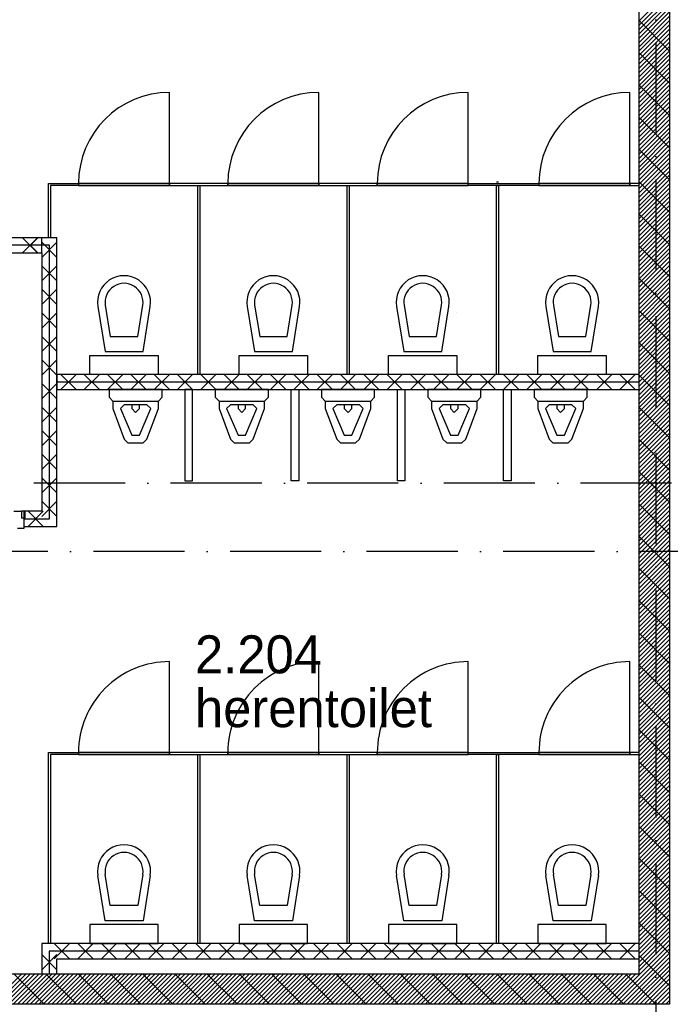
# Model space of a CAD drawing. Header units: millimetres. Extents: x 89505 to 241280, y 191 to 84291.
# Tile 32 of 45: x 186114 to 190400, y 38683 to 45164. Entities that reach past the tile are written whole.
import ezdxf

# ---------------------------------------------------------------- set-up
doc = ezdxf.new("R2010")
doc.units = ezdxf.units.MM
doc.header["$LTSCALE"] = 100
doc.linetypes.add('DASHDOT', pattern=[9, 6, -1.5, 0, -1.5])
for name, color, linetype in [('AL$7----_STRAMIEN', 1, 'DASHDOT'), ('AL22----_BINNENWAND', 7, 'CONTINUOUS'), ('AL22----_CAMPINGWANDJE', 1, 'CONTINUOUS'), ('AL28----_KONSTRUKTIE', 3, 'CONTINUOUS'), ('AL32----_BINNENKOZ', 7, 'CONTINUOUS'), ('AL32----_DRAAIRICHTING', 1, 'CONTINUOUS'), ('AL74----_INRSANITAIR', 7, 'CONTINUOUS'), ('ALL-----_REFLIJNEN', 8, 'CONTINUOUS'), ('ALXA7---_KALKZVUIL', 1, 'CONTINUOUS'), ('ALXAA---_GEWBETON', 12, 'CONTINUOUS'), ('ALXAB---_PREFABBETON', 1, 'CONTINUOUS'), ('BOUW', 8, 'CONTINUOUS')]:
    doc.layers.add(name, color=color, linetype=linetype)
doc.styles.add('BURO-025', font='BUROFONT.shx', dxfattribs={"height": 250})

msp = doc.modelspace()

# ---------------------------------------------------------------- linework, layer by layer
at = {"layer": 'AL$7----_STRAMIEN', "color": 1}
msp.add_line((190305.1, 76515.8), (190305.1, 7174.9), dxfattribs=at)
for points in [[(239013.6, 42113.4), (89505, 42113.4)], [(239405.1, 41663.4), (89505, 41663.4)]]:
    msp.add_lwpolyline(points, dxfattribs=at)
at = {"layer": 'AL22----_BINNENWAND', "color": 8}
for p, q in [((186259.1, 43728.9), (184245.1, 43728.9)), ((186359.1, 43728.9), (184245.1, 43728.9)), ((186259.1, 43628.9), (186259.1, 43728.9)), ((186359.1, 41828.9), (186359.1, 43728.9)), ((184245.1, 43628.9), (186259.1, 43628.9)), ((184245.1, 43628.9), (186259.1, 43628.9)), ((186259.1, 43628.9), (186259.1, 41928.9)), ((186359.1, 42828.9), (186359.1, 42728.9)), ((190195.1, 42828.9), (186359.1, 42828.9)), ((190195.1, 42728.9), (190195.1, 42828.9)), ((186359.1, 42728.9), (190195.1, 42728.9)), ((186141.6, 41928.9), (186141.6, 41828.9)), ((186259.1, 41928.9), (186141.6, 41928.9)), ((186141.6, 41828.9), (186359.1, 41828.9)), ((190195.1, 39083.4), (186258.9, 39083.4)), ((186258.9, 39083.4), (186258.9, 38883.4)), ((190195.1, 38983.4), (190195.1, 39083.4)), ((186358.9, 38983.4), (190195.1, 38983.4)), ((186358.9, 38883.4), (186358.9, 38983.4)), ((186258.9, 38883.4), (186358.9, 38883.4))]:
    msp.add_line(p, q, dxfattribs=at)
at = {"layer": 'AL22----_CAMPINGWANDJE', "color": 8}
for p, q in [((186302.6, 44085.4), (186501.1, 44085.4)), ((186302.6, 43728.9), (186302.6, 44085.4)), ((186315.6, 44072.4), (186315.6, 43728.9)), ((186501.1, 44072.4), (186315.6, 44072.4)), ((186501.1, 44085.4), (186501.1, 44072.4)), ((187286.6, 44072.4), (187299.6, 44072.4)), ((187286.6, 42828.9), (187286.6, 44072.4)), ((187299.6, 44072.4), (187299.6, 42828.9)), ((188270.6, 44072.4), (188283.6, 44072.4)), ((188270.6, 42828.9), (188270.6, 44072.4)), ((188283.6, 44072.4), (188283.6, 42828.9)), ((189069.1, 44085.4), (189534.1, 44085.4)), ((189069.1, 44072.4), (189069.1, 44085.4)), ((189534.1, 44072.4), (189069.1, 44072.4)), ((189254.6, 44096.9), (189267.6, 44096.9)), ((189254.6, 44072.4), (189267.6, 44072.4)), ((189254.6, 42828.9), (189254.6, 44072.4)), ((189267.6, 44072.4), (189267.6, 42828.9)), ((189534.1, 44085.4), (189534.1, 44072.4)), ((190134.1, 44085.4), (190134.1, 44072.4)), ((190194.1, 44085.4), (190134.1, 44085.4)), ((190134.1, 44072.4), (190194.1, 44072.4)), ((190194.1, 44072.4), (190194.1, 44085.4)), ((186315.6, 43728.9), (186302.6, 43728.9)), ((187299.6, 42828.9), (187286.6, 42828.9)), ((188283.6, 42828.9), (188270.6, 42828.9)), ((189267.6, 42828.9), (189254.6, 42828.9)), ((186302.6, 40339.9), (186501.1, 40339.9)), ((186302.6, 39083.4), (186302.6, 40339.9)), ((186315.6, 40326.9), (186315.6, 39083.4)), ((186501.1, 40326.9), (186315.6, 40326.9)), ((186501.1, 40339.9), (186501.1, 40326.9)), ((187286.6, 40326.9), (187299.6, 40326.9)), ((187286.6, 39083.4), (187286.6, 40326.9)), ((187299.6, 40326.9), (187299.6, 39083.4)), ((188270.6, 40326.9), (188283.6, 40326.9)), ((188270.6, 39083.4), (188270.6, 40326.9)), ((188283.6, 40326.9), (188283.6, 39083.4)), ((189069.1, 40339.9), (189534.1, 40339.9)), ((189069.1, 40326.9), (189069.1, 40339.9)), ((189534.1, 40326.9), (189069.1, 40326.9)), ((189254.6, 40326.9), (189267.6, 40326.9)), ((189254.6, 39083.4), (189254.6, 40326.9)), ((189267.6, 40326.9), (189267.6, 39083.4)), ((189534.1, 40339.9), (189534.1, 40326.9)), ((190134.1, 40339.9), (190134.1, 40326.9)), ((190194.1, 40339.9), (190134.1, 40339.9)), ((190134.1, 40326.9), (190194.1, 40326.9)), ((190194.1, 40326.9), (190194.1, 40339.9)), ((186315.6, 39083.4), (186302.6, 39083.4)), ((187299.6, 39083.4), (187286.6, 39083.4)), ((188283.6, 39083.4), (188270.6, 39083.4)), ((189267.6, 39083.4), (189254.6, 39083.4))]:
    msp.add_line(p, q, dxfattribs=at)
at = {"layer": 'AL28----_KONSTRUKTIE', "color": 8}
for p, q in [((190395.1, 48283.4), (190395.1, 38683.4)), ((190195.1, 38883.4), (190195.1, 48083.4)), ((184245.1, 38883.4), (190195.1, 38883.4)), ((190395.1, 38683.4), (184045.1, 38683.4))]:
    msp.add_line(p, q, dxfattribs=at)
at = {"layer": 'AL32----_BINNENKOZ', "color": 8}
for p, q in [((186501.1, 44085.4), (186501.1, 44072.4)), ((187101.1, 44085.4), (186501.1, 44085.4)), ((186501.1, 44072.4), (187101.1, 44072.4)), ((187101.1, 44072.4), (187101.1, 44085.4)), ((187485.1, 44085.4), (187485.1, 44072.4)), ((188085.1, 44085.4), (187485.1, 44085.4)), ((187485.1, 44072.4), (188085.1, 44072.4)), ((188085.1, 44072.4), (188085.1, 44085.4)), ((188469.1, 44085.4), (188469.1, 44072.4)), ((189069.1, 44085.4), (188469.1, 44085.4)), ((188469.1, 44072.4), (189069.1, 44072.4)), ((189069.1, 44072.4), (189069.1, 44085.4)), ((189534.1, 44085.4), (189534.1, 44072.4)), ((190134.1, 44085.4), (189534.1, 44085.4)), ((189534.1, 44072.4), (190134.1, 44072.4)), ((190134.1, 44072.4), (190134.1, 44085.4)), ((186074.6, 41928.9), (186126.6, 41928.9)), ((186126.6, 41928.9), (186126.6, 41884.9)), ((186149.6, 41928.9), (186126.6, 41928.9)), ((186149.6, 41884.9), (186149.6, 41928.9)), ((186126.6, 41884.9), (186141.6, 41884.9)), ((186126.6, 41884.9), (186149.6, 41884.9)), ((186141.6, 41884.9), (186141.6, 41814.9)), ((186141.6, 41814.9), (186099.6, 41814.9)), ((186501.1, 40339.9), (186501.1, 40326.9)), ((187101.1, 40339.9), (186501.1, 40339.9)), ((186501.1, 40326.9), (187101.1, 40326.9)), ((187101.1, 40326.9), (187101.1, 40339.9)), ((187485.1, 40339.9), (187485.1, 40326.9)), ((188085.1, 40339.9), (187485.1, 40339.9)), ((187485.1, 40326.9), (188085.1, 40326.9)), ((188085.1, 40326.9), (188085.1, 40339.9)), ((188469.1, 40339.9), (188469.1, 40326.9)), ((189069.1, 40339.9), (188469.1, 40339.9)), ((188469.1, 40326.9), (189069.1, 40326.9)), ((189069.1, 40326.9), (189069.1, 40339.9)), ((189534.1, 40339.9), (189534.1, 40326.9)), ((190134.1, 40339.9), (189534.1, 40339.9)), ((189534.1, 40326.9), (190134.1, 40326.9)), ((190134.1, 40326.9), (190134.1, 40339.9))]:
    msp.add_line(p, q, dxfattribs=at)
at = {"layer": 'AL32----_DRAAIRICHTING', "color": 8}
for p, q in [((187101.1, 44085.4), (187101.1, 44685.4)), ((188085.1, 44085.4), (188085.1, 44685.4)), ((189069.1, 44085.4), (189069.1, 44685.4)), ((190134.1, 44085.4), (190134.1, 44685.4)), ((186501.1, 44085.4), (187101.1, 44085.4)), ((187485.1, 44085.4), (187101.1, 44085.4)), ((187101.1, 44085.4), (187101.1, 44072.4)), ((187101.1, 44072.4), (187485.1, 44072.4)), ((187485.1, 44085.4), (188085.1, 44085.4)), ((187485.1, 44072.4), (187485.1, 44085.4)), ((188469.1, 44085.4), (188085.1, 44085.4)), ((188085.1, 44085.4), (188085.1, 44072.4)), ((188085.1, 44072.4), (188469.1, 44072.4)), ((188469.1, 44072.4), (188469.1, 44085.4)), ((188469.1, 44085.4), (189069.1, 44085.4)), ((189534.1, 44085.4), (190134.1, 44085.4)), ((187101.1, 40339.9), (187101.1, 40938.9)), ((188085.1, 40339.9), (188085.1, 40938.9)), ((189069.1, 40339.9), (189069.1, 40938.9)), ((190134.1, 40339.9), (190134.1, 40938.9)), ((186501.1, 40339.9), (187101.1, 40339.9)), ((187485.1, 40339.9), (187101.1, 40339.9)), ((187101.1, 40339.9), (187101.1, 40326.9)), ((187101.1, 40326.9), (187485.1, 40326.9)), ((187485.1, 40339.9), (188085.1, 40339.9)), ((187485.1, 40326.9), (187485.1, 40339.9)), ((188469.1, 40339.9), (188085.1, 40339.9)), ((188085.1, 40339.9), (188085.1, 40326.9)), ((188085.1, 40326.9), (188469.1, 40326.9)), ((188469.1, 40326.9), (188469.1, 40339.9)), ((188469.1, 40339.9), (189069.1, 40339.9)), ((189534.1, 40339.9), (190134.1, 40339.9))]:
    msp.add_line(p, q, dxfattribs=at)
for centre, radius, start, end in [((187101.1, 44085.4), 600, 90, 180), ((188085.1, 44085.4), 600, 90, 180), ((189069.1, 44085.4), 600, 90, 180), ((190134.1, 44085.4), 600, 90, 180), ((187100.3, 40339.8), 599.1, 89.91844, 179.98599), ((188084.3, 40339.8), 599.1, 89.91844, 179.98599), ((189068.3, 40339.8), 599.1, 89.91844, 179.98599), ((190133.3, 40339.8), 599.1, 89.91844, 179.98599)]:
    msp.add_arc(centre, radius, start, end, dxfattribs=at)
at = {"layer": 'AL74----_INRSANITAIR', "color": 8, "linetype": 'Continuous'}
for p, q in [((186851.1, 43403.9), (186851.1, 43403.9)), ((187835.1, 43403.9), (187835.1, 43403.9)), ((189803.1, 43403.9), (189803.1, 43403.9)), ((186628.3, 43276.1), (186676.1, 42978.9)), ((186677.7, 43284.1), (186710.7, 43078.9)), ((186891.6, 43078.9), (186924.5, 43284.1)), ((186926.1, 42978.9), (186973.9, 43276.1)), ((186976.1, 43228.9), (186976.1, 43228.9)), ((187612.3, 43276.1), (187660.1, 42978.9)), ((187661.7, 43284.1), (187694.7, 43078.9)), ((187875.6, 43078.9), (187908.5, 43284.1)), ((187910.1, 42978.9), (187957.9, 43276.1)), ((187960.1, 43228.9), (187960.1, 43228.9)), ((188596.3, 43276.1), (188644.1, 42978.9)), ((188645.7, 43284.1), (188678.7, 43078.9)), ((188859.6, 43078.9), (188892.5, 43284.1)), ((188894.1, 42978.9), (188941.9, 43276.1)), ((188993.5, 43236.8), (188993.5, 43236.8)), ((189580.3, 43276.1), (189628.1, 42978.9)), ((189629.7, 43284.1), (189662.7, 43078.9)), ((189843.6, 43078.9), (189876.5, 43284.1)), ((189878.1, 42978.9), (189925.9, 43276.1)), ((189928.1, 43228.9), (189928.1, 43228.9)), ((186710.7, 43078.9), (186891.6, 43078.9)), ((187694.7, 43078.9), (187875.6, 43078.9)), ((188678.7, 43078.9), (188859.6, 43078.9)), ((189662.7, 43078.9), (189843.6, 43078.9)), ((186676.1, 42978.9), (186926.1, 42978.9)), ((187660.1, 42978.9), (187910.1, 42978.9)), ((188644.1, 42978.9), (188894.1, 42978.9)), ((189628.1, 42978.9), (189878.1, 42978.9)), ((186576.1, 42953.9), (187026.1, 42953.9)), ((186576.1, 42828.9), (186576.1, 42953.9)), ((187026.1, 42953.9), (187026.1, 42828.9)), ((187560.1, 42953.9), (188010.1, 42953.9)), ((187560.1, 42828.9), (187560.1, 42953.9)), ((188010.1, 42953.9), (188010.1, 42828.9)), ((188544.1, 42953.9), (188994.1, 42953.9)), ((188544.1, 42828.9), (188544.1, 42953.9)), ((188994.1, 42953.9), (188994.1, 42828.9)), ((189528.1, 42953.9), (189978.1, 42953.9)), ((189528.1, 42828.9), (189528.1, 42953.9)), ((189978.1, 42953.9), (189978.1, 42828.9)), ((187026.1, 42828.9), (186576.1, 42828.9)), ((188010.1, 42828.9), (187560.1, 42828.9)), ((188994.1, 42828.9), (188544.1, 42828.9)), ((189978.1, 42828.9), (189528.1, 42828.9)), ((187052.1, 42728.9), (186702.1, 42728.9)), ((186702.1, 42728.9), (186702.1, 42678.9)), ((187052.1, 42678.9), (187052.1, 42728.9)), ((187752.1, 42728.9), (187402.1, 42728.9)), ((187402.1, 42728.9), (187402.1, 42678.9)), ((187752.1, 42678.9), (187752.1, 42728.9)), ((188452.1, 42728.9), (188102.1, 42728.9)), ((188102.1, 42728.9), (188102.1, 42678.9)), ((188452.1, 42678.9), (188452.1, 42728.9)), ((189152.1, 42728.9), (188802.1, 42728.9)), ((188802.1, 42728.9), (188802.1, 42678.9)), ((189152.1, 42678.9), (189152.1, 42728.9)), ((189852.1, 42728.9), (189502.1, 42728.9)), ((189502.1, 42728.9), (189502.1, 42678.9)), ((189852.1, 42678.9), (189852.1, 42728.9)), ((186702.1, 42678.9), (186727.1, 42653.9)), ((186727.1, 42653.9), (187027.1, 42653.9)), ((186727.1, 42653.9), (186727.1, 42653.9)), ((186727.1, 42653.9), (186727.1, 42603.9)), ((187027.1, 42653.9), (187052.1, 42678.9)), ((187027.1, 42603.9), (187027.1, 42653.9)), ((187402.1, 42678.9), (187427.1, 42653.9)), ((187427.1, 42653.9), (187727.1, 42653.9)), ((187427.1, 42653.9), (187427.1, 42653.9)), ((187427.1, 42653.9), (187427.1, 42603.9)), ((187727.1, 42653.9), (187752.1, 42678.9)), ((187727.1, 42603.9), (187727.1, 42653.9)), ((188102.1, 42678.9), (188127.1, 42653.9)), ((188127.1, 42653.9), (188427.1, 42653.9)), ((188127.1, 42653.9), (188127.1, 42653.9)), ((188127.1, 42653.9), (188127.1, 42603.9)), ((188427.1, 42653.9), (188452.1, 42678.9)), ((188427.1, 42603.9), (188427.1, 42653.9)), ((188802.1, 42678.9), (188827.1, 42653.9)), ((188827.1, 42653.9), (189127.1, 42653.9)), ((188827.1, 42653.9), (188827.1, 42653.9)), ((188827.1, 42653.9), (188827.1, 42603.9)), ((189127.1, 42653.9), (189152.1, 42678.9)), ((189127.1, 42603.9), (189127.1, 42653.9)), ((189502.1, 42678.9), (189527.1, 42653.9)), ((189527.1, 42653.9), (189827.1, 42653.9)), ((189527.1, 42653.9), (189527.1, 42653.9)), ((189527.1, 42653.9), (189527.1, 42603.9)), ((189827.1, 42653.9), (189852.1, 42678.9)), ((189827.1, 42603.9), (189827.1, 42653.9)), ((186727.1, 42603.9), (186802.1, 42403.9)), ((186802.1, 42628.9), (186777.1, 42603.9)), ((186777.1, 42603.9), (186777.1, 42603.9)), ((186777.1, 42603.9), (186852.1, 42428.9)), ((186952.1, 42628.9), (186802.1, 42628.9)), ((186852.1, 42628.9), (186852.1, 42603.9)), ((186852.1, 42603.9), (186877.1, 42578.9)), ((186877.1, 42578.9), (186902.1, 42603.9)), ((186902.1, 42603.9), (186902.1, 42628.9)), ((186902.1, 42428.9), (186977.1, 42603.9)), ((186977.1, 42603.9), (186952.1, 42628.9)), ((186952.1, 42403.9), (187027.1, 42603.9)), ((187427.1, 42603.9), (187502.1, 42403.9)), ((187502.1, 42628.9), (187477.1, 42603.9)), ((187477.1, 42603.9), (187477.1, 42603.9)), ((187477.1, 42603.9), (187552.1, 42428.9)), ((187652.1, 42628.9), (187502.1, 42628.9)), ((187552.1, 42628.9), (187552.1, 42603.9)), ((187552.1, 42603.9), (187577.1, 42578.9)), ((187577.1, 42578.9), (187602.1, 42603.9)), ((187602.1, 42603.9), (187602.1, 42628.9)), ((187602.1, 42428.9), (187677.1, 42603.9)), ((187677.1, 42603.9), (187652.1, 42628.9)), ((187652.1, 42403.9), (187727.1, 42603.9)), ((188127.1, 42603.9), (188202.1, 42403.9)), ((188202.1, 42628.9), (188177.1, 42603.9)), ((188177.1, 42603.9), (188177.1, 42603.9)), ((188177.1, 42603.9), (188252.1, 42428.9)), ((188352.1, 42628.9), (188202.1, 42628.9)), ((188252.1, 42628.9), (188252.1, 42603.9)), ((188252.1, 42603.9), (188277.1, 42578.9)), ((188277.1, 42578.9), (188302.1, 42603.9)), ((188302.1, 42603.9), (188302.1, 42628.9)), ((188302.1, 42428.9), (188377.1, 42603.9)), ((188377.1, 42603.9), (188352.1, 42628.9)), ((188352.1, 42403.9), (188427.1, 42603.9)), ((188827.1, 42603.9), (188902.1, 42403.9)), ((188902.1, 42628.9), (188877.1, 42603.9)), ((188877.1, 42603.9), (188877.1, 42603.9)), ((188877.1, 42603.9), (188952.1, 42428.9)), ((189052.1, 42628.9), (188902.1, 42628.9)), ((188952.1, 42628.9), (188952.1, 42603.9)), ((188952.1, 42603.9), (188977.1, 42578.9)), ((188977.1, 42578.9), (189002.1, 42603.9)), ((189002.1, 42603.9), (189002.1, 42628.9)), ((189002.1, 42428.9), (189077.1, 42603.9)), ((189077.1, 42603.9), (189052.1, 42628.9)), ((189052.1, 42403.9), (189127.1, 42603.9)), ((189527.1, 42603.9), (189602.1, 42403.9)), ((189602.1, 42628.9), (189577.1, 42603.9)), ((189577.1, 42603.9), (189577.1, 42603.9)), ((189577.1, 42603.9), (189652.1, 42428.9)), ((189752.1, 42628.9), (189602.1, 42628.9)), ((189652.1, 42628.9), (189652.1, 42603.9)), ((189652.1, 42603.9), (189677.1, 42578.9)), ((189677.1, 42578.9), (189702.1, 42603.9)), ((189702.1, 42603.9), (189702.1, 42628.9)), ((189702.1, 42428.9), (189777.1, 42603.9)), ((189777.1, 42603.9), (189752.1, 42628.9)), ((189752.1, 42403.9), (189827.1, 42603.9)), ((186802.1, 42403.9), (186827.1, 42378.9)), ((186802.1, 42403.9), (186802.1, 42403.9)), ((186852.1, 42428.9), (186902.1, 42428.9)), ((186927.1, 42378.9), (186952.1, 42403.9)), ((187502.1, 42403.9), (187527.1, 42378.9)), ((187502.1, 42403.9), (187502.1, 42403.9)), ((187552.1, 42428.9), (187602.1, 42428.9)), ((187627.1, 42378.9), (187652.1, 42403.9)), ((188202.1, 42403.9), (188227.1, 42378.9)), ((188202.1, 42403.9), (188202.1, 42403.9)), ((188252.1, 42428.9), (188302.1, 42428.9)), ((188327.1, 42378.9), (188352.1, 42403.9)), ((188902.1, 42403.9), (188927.1, 42378.9)), ((188902.1, 42403.9), (188902.1, 42403.9)), ((188952.1, 42428.9), (189002.1, 42428.9)), ((189027.1, 42378.9), (189052.1, 42403.9)), ((189602.1, 42403.9), (189627.1, 42378.9)), ((189602.1, 42403.9), (189602.1, 42403.9)), ((189652.1, 42428.9), (189702.1, 42428.9)), ((189727.1, 42378.9), (189752.1, 42403.9)), ((186827.1, 42378.9), (186927.1, 42378.9)), ((186927.1, 42378.9), (186927.1, 42378.9)), ((187527.1, 42378.9), (187627.1, 42378.9)), ((187627.1, 42378.9), (187627.1, 42378.9)), ((188227.1, 42378.9), (188327.1, 42378.9)), ((188327.1, 42378.9), (188327.1, 42378.9)), ((188927.1, 42378.9), (189027.1, 42378.9)), ((189027.1, 42378.9), (189027.1, 42378.9)), ((189627.1, 42378.9), (189727.1, 42378.9)), ((189727.1, 42378.9), (189727.1, 42378.9)), ((186751.1, 39658.4), (186751.1, 39658.4)), ((187735.1, 39658.4), (187735.1, 39658.4)), ((188719.1, 39658.4), (188719.1, 39658.4)), ((189703.1, 39658.4), (189703.1, 39658.4)), ((186676.1, 39233.4), (186628.3, 39530.6)), ((186710.7, 39333.4), (186677.7, 39538.6)), ((186924.5, 39538.6), (186891.6, 39333.4)), ((186973.9, 39530.6), (186926.1, 39233.4)), ((187660.1, 39233.4), (187612.3, 39530.6)), ((187694.7, 39333.4), (187661.7, 39538.6)), ((187908.5, 39538.6), (187875.6, 39333.4)), ((187957.9, 39530.6), (187910.1, 39233.4)), ((188644.1, 39233.4), (188596.3, 39530.6)), ((188678.7, 39333.4), (188645.7, 39538.6)), ((188892.5, 39538.6), (188859.6, 39333.4)), ((188941.9, 39530.6), (188894.1, 39233.4)), ((189628.1, 39233.4), (189580.3, 39530.6)), ((189662.7, 39333.4), (189629.7, 39538.6)), ((189876.5, 39538.6), (189843.6, 39333.4)), ((189925.9, 39530.6), (189878.1, 39233.4)), ((186626.1, 39483.4), (186626.1, 39483.4)), ((187610.1, 39483.4), (187610.1, 39483.4)), ((188594.1, 39483.4), (188594.1, 39483.4)), ((189578.1, 39483.4), (189578.1, 39483.4)), ((186891.6, 39333.4), (186710.7, 39333.4)), ((187875.6, 39333.4), (187694.7, 39333.4)), ((188859.6, 39333.4), (188678.7, 39333.4)), ((189843.6, 39333.4), (189662.7, 39333.4)), ((186576.1, 39208.4), (186576.1, 39083.4)), ((187026.1, 39208.4), (186576.1, 39208.4)), ((186926.1, 39233.4), (186676.1, 39233.4)), ((187026.1, 39083.4), (187026.1, 39208.4)), ((187560.1, 39208.4), (187560.1, 39083.4)), ((188010.1, 39208.4), (187560.1, 39208.4)), ((187910.1, 39233.4), (187660.1, 39233.4)), ((188010.1, 39083.4), (188010.1, 39208.4)), ((188544.1, 39208.4), (188544.1, 39083.4)), ((188994.1, 39208.4), (188544.1, 39208.4)), ((188894.1, 39233.4), (188644.1, 39233.4)), ((188994.1, 39083.4), (188994.1, 39208.4)), ((189528.1, 39208.4), (189528.1, 39083.4)), ((189978.1, 39208.4), (189528.1, 39208.4)), ((189878.1, 39233.4), (189628.1, 39233.4)), ((189978.1, 39083.4), (189978.1, 39208.4)), ((186576.1, 39083.4), (187026.1, 39083.4)), ((187560.1, 39083.4), (188010.1, 39083.4)), ((188544.1, 39083.4), (188994.1, 39083.4)), ((189528.1, 39083.4), (189978.1, 39083.4))]:
    msp.add_line(p, q, dxfattribs=at)
at = {"layer": 'AL74----_INRSANITAIR', "color": 8}
for p, q in [((187202.1, 42728.9), (187202.1, 42128.9)), ((187252.1, 42728.9), (187202.1, 42728.9)), ((187252.1, 42128.9), (187252.1, 42728.9)), ((187902.1, 42728.9), (187952.1, 42728.9)), ((187902.1, 42128.9), (187902.1, 42728.9)), ((187952.1, 42728.9), (187952.1, 42128.9)), ((188602.1, 42728.9), (188652.1, 42728.9)), ((188602.1, 42128.9), (188602.1, 42728.9)), ((188652.1, 42728.9), (188652.1, 42128.9)), ((189302.1, 42728.9), (189352.1, 42728.9)), ((189302.1, 42128.9), (189302.1, 42728.9)), ((189352.1, 42728.9), (189352.1, 42128.9)), ((187202.1, 42128.9), (187252.1, 42128.9)), ((187952.1, 42128.9), (187902.1, 42128.9)), ((188652.1, 42128.9), (188602.1, 42128.9)), ((189352.1, 42128.9), (189302.1, 42128.9))]:
    msp.add_line(p, q, dxfattribs=at)
at = {"layer": 'AL74----_INRSANITAIR', "color": 8, "linetype": 'Continuous'}
for centre, radius in [((186801.1, 43303.9), 175), ((186801.1, 43303.9), 125), ((187785.1, 43303.9), 175), ((187785.1, 43303.9), 125), ((188769.1, 43303.9), 175), ((188769.1, 43303.9), 125), ((189753.1, 43303.9), 175), ((189753.1, 43303.9), 125), ((186801.1, 39558.4), 175), ((187785.1, 39558.4), 175), ((188769.1, 39558.4), 175), ((189753.1, 39558.4), 175), ((186801.1, 39558.4), 125), ((187785.1, 39558.4), 125), ((188769.1, 39558.4), 125), ((189753.1, 39558.4), 125)]:
    msp.add_arc(centre, radius, 350.86729, 189.13271, dxfattribs=at)
at = {"layer": 'ALL-----_REFLIJNEN', "color": 8, "linetype": 'Continuous'}
for p, q in [((186259.1, 43678.9), (184245.1, 43678.9)), ((186309.1, 43678.9), (184245.1, 43678.9)), ((186309.1, 41878.9), (186309.1, 43678.9)), ((190195.1, 42778.9), (186359.1, 42778.9)), ((186141.6, 41878.9), (186309.1, 41878.9)), ((190195.1, 39033.4), (186308.9, 39033.4)), ((186308.9, 39033.4), (186308.9, 38883.4))]:
    msp.add_line(p, q, dxfattribs=at)
at = {"layer": 'ALXA7---_KALKZVUIL', "color": 8}
for p, q in [((186231.7, 43628.9), (186131.7, 43728.9)), ((186131.7, 43628.9), (186231.7, 43728.9)), ((186233.3, 43628.9), (186133.3, 43728.9)), ((186133.3, 43628.9), (186233.3, 43728.9)), ((186259.1, 43599.6), (186359.1, 43699.6)), ((186259.1, 43699.6), (186359.1, 43599.6)), ((186259.1, 43444.6), (186359.1, 43544.6)), ((186259.1, 43544.6), (186359.1, 43444.6)), ((186259.1, 43289.5), (186359.1, 43389.5)), ((186259.1, 43389.5), (186359.1, 43289.5)), ((186259.1, 43134.4), (186359.1, 43234.4)), ((186259.1, 43234.4), (186359.1, 43134.4)), ((186259.1, 42979.4), (186359.1, 43079.4)), ((186259.1, 43079.4), (186359.1, 42979.4)), ((186259.1, 42824.3), (186359.1, 42924.3)), ((186259.1, 42924.3), (186359.1, 42824.3)), ((186485.8, 42728.9), (186385.8, 42828.9)), ((186385.8, 42728.9), (186485.8, 42828.9)), ((186639.3, 42728.9), (186539.3, 42828.9)), ((186539.3, 42728.9), (186639.3, 42828.9)), ((186792.7, 42728.9), (186692.7, 42828.9)), ((186692.7, 42728.9), (186792.7, 42828.9)), ((186946.2, 42728.9), (186846.2, 42828.9)), ((186846.2, 42728.9), (186946.2, 42828.9)), ((187099.6, 42728.9), (186999.6, 42828.9)), ((186999.6, 42728.9), (187099.6, 42828.9)), ((187253, 42728.9), (187153, 42828.9)), ((187153, 42728.9), (187253, 42828.9)), ((187406.5, 42728.9), (187306.5, 42828.9)), ((187306.5, 42728.9), (187406.5, 42828.9)), ((187559.9, 42728.9), (187459.9, 42828.9)), ((187459.9, 42728.9), (187559.9, 42828.9)), ((187713.4, 42728.9), (187613.4, 42828.9)), ((187613.4, 42728.9), (187713.4, 42828.9)), ((187866.8, 42728.9), (187766.8, 42828.9)), ((187766.8, 42728.9), (187866.8, 42828.9)), ((188020.2, 42728.9), (187920.2, 42828.9)), ((187920.2, 42728.9), (188020.2, 42828.9)), ((188173.7, 42728.9), (188073.7, 42828.9)), ((188073.7, 42728.9), (188173.7, 42828.9)), ((188327.1, 42728.9), (188227.1, 42828.9)), ((188227.1, 42728.9), (188327.1, 42828.9)), ((188480.6, 42728.9), (188380.6, 42828.9)), ((188380.6, 42728.9), (188480.6, 42828.9)), ((188634, 42728.9), (188534, 42828.9)), ((188534, 42728.9), (188634, 42828.9)), ((188787.4, 42728.9), (188687.4, 42828.9)), ((188687.4, 42728.9), (188787.4, 42828.9)), ((188940.9, 42728.9), (188840.9, 42828.9)), ((188840.9, 42728.9), (188940.9, 42828.9)), ((189094.3, 42728.9), (188994.3, 42828.9)), ((188994.3, 42728.9), (189094.3, 42828.9)), ((189247.8, 42728.9), (189147.8, 42828.9)), ((189147.8, 42728.9), (189247.8, 42828.9)), ((189401.2, 42728.9), (189301.2, 42828.9)), ((189301.2, 42728.9), (189401.2, 42828.9)), ((189554.6, 42728.9), (189454.6, 42828.9)), ((189454.6, 42728.9), (189554.6, 42828.9)), ((189708.1, 42728.9), (189608.1, 42828.9)), ((189608.1, 42728.9), (189708.1, 42828.9)), ((189861.5, 42728.9), (189761.5, 42828.9)), ((189761.5, 42728.9), (189861.5, 42828.9)), ((190015, 42728.9), (189915, 42828.9)), ((189915, 42728.9), (190015, 42828.9)), ((190168.4, 42728.9), (190068.4, 42828.9)), ((190068.4, 42728.9), (190168.4, 42828.9)), ((186259.1, 42669.3), (186359.1, 42769.3)), ((186259.1, 42769.3), (186359.1, 42669.3)), ((186259.1, 42514.2), (186359.1, 42614.2)), ((186259.1, 42614.2), (186359.1, 42514.2)), ((186259.1, 42359.2), (186359.1, 42459.2)), ((186259.1, 42459.2), (186359.1, 42359.2)), ((186259.1, 42204.1), (186359.1, 42304.1)), ((186259.1, 42304.1), (186359.1, 42204.1)), ((186259.1, 42049), (186359.1, 42149)), ((186259.1, 42149), (186359.1, 42049)), ((186259.1, 41894), (186359.1, 41994)), ((186259.1, 41994), (186359.1, 41894)), ((186169.2, 41928.9), (186269.2, 41828.9)), ((186269.2, 41928.9), (186169.2, 41828.9)), ((186441.7, 38983.4), (186341.7, 39083.4)), ((186341.7, 38983.4), (186441.7, 39083.4)), ((186597, 38983.4), (186497, 39083.4)), ((186497, 38983.4), (186597, 39083.4)), ((186752.2, 38983.4), (186652.2, 39083.4)), ((186652.2, 38983.4), (186752.2, 39083.4)), ((186907.4, 38983.4), (186807.4, 39083.4)), ((186807.4, 38983.4), (186907.4, 39083.4)), ((187062.7, 38983.4), (186962.7, 39083.4)), ((186962.7, 38983.4), (187062.7, 39083.4)), ((187217.9, 38983.4), (187117.9, 39083.4)), ((187117.9, 38983.4), (187217.9, 39083.4)), ((187373.2, 38983.4), (187273.2, 39083.4)), ((187273.2, 38983.4), (187373.2, 39083.4)), ((187528.4, 38983.4), (187428.4, 39083.4)), ((187428.4, 38983.4), (187528.4, 39083.4)), ((187683.6, 38983.4), (187583.6, 39083.4)), ((187583.6, 38983.4), (187683.6, 39083.4)), ((187838.9, 38983.4), (187738.9, 39083.4)), ((187738.9, 38983.4), (187838.9, 39083.4)), ((187994.1, 38983.4), (187894.1, 39083.4)), ((187894.1, 38983.4), (187994.1, 39083.4)), ((188149.4, 38983.4), (188049.4, 39083.4)), ((188049.4, 38983.4), (188149.4, 39083.4)), ((188304.6, 38983.4), (188204.6, 39083.4)), ((188204.6, 38983.4), (188304.6, 39083.4)), ((188459.9, 38983.4), (188359.9, 39083.4)), ((188359.9, 38983.4), (188459.9, 39083.4)), ((188615.1, 38983.4), (188515.1, 39083.4)), ((188515.1, 38983.4), (188615.1, 39083.4)), ((188770.3, 38983.4), (188670.3, 39083.4)), ((188670.3, 38983.4), (188770.3, 39083.4)), ((188925.6, 38983.4), (188825.6, 39083.4)), ((188825.6, 38983.4), (188925.6, 39083.4)), ((189080.8, 38983.4), (188980.8, 39083.4)), ((188980.8, 38983.4), (189080.8, 39083.4)), ((189236.1, 38983.4), (189136.1, 39083.4)), ((189136.1, 38983.4), (189236.1, 39083.4)), ((189391.3, 38983.4), (189291.3, 39083.4)), ((189291.3, 38983.4), (189391.3, 39083.4)), ((189546.5, 38983.4), (189446.5, 39083.4)), ((189446.5, 38983.4), (189546.5, 39083.4)), ((189701.8, 38983.4), (189601.8, 39083.4)), ((189601.8, 38983.4), (189701.8, 39083.4)), ((189857, 38983.4), (189757, 39083.4)), ((189757, 38983.4), (189857, 39083.4)), ((190012.3, 38983.4), (189912.3, 39083.4)), ((189912.3, 38983.4), (190012.3, 39083.4)), ((190167.5, 38983.4), (190067.5, 39083.4)), ((190067.5, 38983.4), (190167.5, 39083.4)), ((186358.9, 39011), (186258.9, 38911)), ((186358.9, 38911), (186258.9, 39011))]:
    msp.add_line(p, q, dxfattribs=at)
at = {"layer": 'ALXAA---_GEWBETON', "color": 8}
for p, q in [((190195.1, 45155.9), (190395.1, 45355.9)), ((190195.1, 45127.6), (190395.1, 45327.6)), ((190195.1, 45099.3), (190395.1, 45299.3)), ((190195.1, 45071), (190395.1, 45271)), ((190195.1, 45042.7), (190395.1, 45242.7)), ((190195.1, 45014.5), (190395.1, 45214.5)), ((190195.1, 44986.2), (190395.1, 45186.2)), ((190195.1, 44957.9), (190395.1, 45157.9)), ((190195.1, 44929.6), (190395.1, 45129.6)), ((190195.1, 44901.3), (190395.1, 45101.3)), ((190195.1, 44873), (190395.1, 45073)), ((190195.1, 44844.7), (190395.1, 45044.7)), ((190195.1, 44816.5), (190395.1, 45016.5)), ((190195.1, 44788.2), (190395.1, 44988.2)), ((190195.1, 44759.9), (190395.1, 44959.9)), ((190195.1, 44731.6), (190395.1, 44931.6)), ((190195.1, 44703.3), (190395.1, 44903.3)), ((190195.1, 44675), (190395.1, 44875)), ((190195.1, 44646.8), (190395.1, 44846.8)), ((190195.1, 44618.5), (190395.1, 44818.5)), ((190195.1, 44590.2), (190395.1, 44790.2)), ((190195.1, 44561.9), (190395.1, 44761.9)), ((190195.1, 44533.6), (190395.1, 44733.6)), ((190195.1, 44505.3), (190395.1, 44705.3)), ((190195.1, 44477.1), (190395.1, 44677.1)), ((190195.1, 44448.8), (190395.1, 44648.8)), ((190195.1, 44420.5), (190395.1, 44620.5)), ((190195.1, 44392.2), (190395.1, 44592.2)), ((190195.1, 44363.9), (190395.1, 44563.9)), ((190195.1, 44335.6), (190395.1, 44535.6)), ((190195.1, 44307.3), (190395.1, 44507.3)), ((190195.1, 44279.1), (190395.1, 44479.1)), ((190195.1, 44250.8), (190395.1, 44450.8)), ((190195.1, 44222.5), (190395.1, 44422.5)), ((190195.1, 44194.2), (190395.1, 44394.2)), ((190195.1, 44165.9), (190395.1, 44365.9)), ((190195.1, 44137.6), (190395.1, 44337.6)), ((190195.1, 44109.4), (190395.1, 44309.4)), ((190195.1, 44081.1), (190395.1, 44281.1)), ((190195.1, 44052.8), (190395.1, 44252.8)), ((190195.1, 44024.5), (190395.1, 44224.5)), ((190195.1, 43996.2), (190395.1, 44196.2)), ((190195.1, 43967.9), (190395.1, 44167.9)), ((190195.1, 43939.7), (190395.1, 44139.7)), ((190195.1, 43911.4), (190395.1, 44111.4)), ((190195.1, 43883.1), (190395.1, 44083.1)), ((190195.1, 43854.8), (190395.1, 44054.8)), ((190195.1, 43826.5), (190395.1, 44026.5)), ((190195.1, 43798.2), (190395.1, 43998.2)), ((190195.1, 43769.9), (190395.1, 43969.9)), ((190195.1, 43741.7), (190395.1, 43941.7)), ((190195.1, 43713.4), (190395.1, 43913.4)), ((190195.1, 43685.1), (190395.1, 43885.1)), ((190195.1, 43656.8), (190395.1, 43856.8)), ((190195.1, 43628.5), (190395.1, 43828.5)), ((190195.1, 43600.2), (190395.1, 43800.2)), ((190195.1, 43572), (190395.1, 43772)), ((190195.1, 43543.7), (190395.1, 43743.7)), ((190195.1, 43515.4), (190395.1, 43715.4)), ((190195.1, 43487.1), (190395.1, 43687.1)), ((190195.1, 43458.8), (190395.1, 43658.8)), ((190195.1, 43430.5), (190395.1, 43630.5)), ((190195.1, 43402.3), (190395.1, 43602.3)), ((190195.1, 43374), (190395.1, 43574)), ((190195.1, 43345.7), (190395.1, 43545.7)), ((190195.1, 43317.4), (190395.1, 43517.4)), ((190195.1, 43289.1), (190395.1, 43489.1)), ((190195.1, 43260.8), (190395.1, 43460.8)), ((190195.1, 43232.5), (190395.1, 43432.5)), ((190195.1, 43204.3), (190395.1, 43404.3)), ((190195.1, 43176), (190395.1, 43376)), ((190195.1, 43147.7), (190395.1, 43347.7)), ((190195.1, 43119.4), (190395.1, 43319.4)), ((190195.1, 43091.1), (190395.1, 43291.1)), ((190195.1, 43062.8), (190395.1, 43262.8)), ((190195.1, 43034.6), (190395.1, 43234.6)), ((190195.1, 43006.3), (190395.1, 43206.3)), ((190195.1, 42978), (190395.1, 43178)), ((190195.1, 42949.7), (190395.1, 43149.7)), ((190195.1, 42921.4), (190395.1, 43121.4)), ((190195.1, 42893.1), (190395.1, 43093.1)), ((190195.1, 42864.9), (190395.1, 43064.9)), ((190195.1, 42836.6), (190395.1, 43036.6)), ((190195.1, 42808.3), (190395.1, 43008.3)), ((190195.1, 42780), (190395.1, 42980)), ((190195.1, 42751.7), (190395.1, 42951.7)), ((190195.1, 42723.4), (190395.1, 42923.4)), ((190195.1, 42695.1), (190395.1, 42895.1)), ((190195.1, 42666.9), (190395.1, 42866.9)), ((190195.1, 42638.6), (190395.1, 42838.6)), ((190195.1, 42610.3), (190395.1, 42810.3)), ((190195.1, 42582), (190395.1, 42782)), ((190195.1, 42553.7), (190395.1, 42753.7)), ((190195.1, 42525.4), (190395.1, 42725.4)), ((190195.1, 42497.2), (190395.1, 42697.2)), ((190195.1, 42468.9), (190395.1, 42668.9)), ((190195.1, 42440.6), (190395.1, 42640.6)), ((190195.1, 42412.3), (190395.1, 42612.3)), ((190195.1, 42384), (190395.1, 42584)), ((190195.1, 42355.7), (190395.1, 42555.7)), ((190195.1, 42327.4), (190395.1, 42527.4)), ((190195.1, 42299.2), (190395.1, 42499.2)), ((190195.1, 42270.9), (190395.1, 42470.9)), ((190195.1, 42242.6), (190395.1, 42442.6)), ((190195.1, 42214.3), (190395.1, 42414.3)), ((190195.1, 42186), (190395.1, 42386)), ((190195.1, 42157.7), (190395.1, 42357.7)), ((190195.1, 42129.5), (190395.1, 42329.5)), ((190195.1, 42101.2), (190395.1, 42301.2)), ((190195.1, 42072.9), (190395.1, 42272.9)), ((190195.1, 42044.6), (190395.1, 42244.6)), ((190195.1, 42016.3), (190395.1, 42216.3)), ((190195.1, 41988), (190395.1, 42188)), ((190195.1, 41959.8), (190395.1, 42159.8)), ((190195.1, 41931.5), (190395.1, 42131.5)), ((190195.1, 41903.2), (190395.1, 42103.2)), ((190195.1, 41874.9), (190395.1, 42074.9)), ((190195.1, 41846.6), (190395.1, 42046.6)), ((190195.1, 41818.3), (190395.1, 42018.3)), ((190195.1, 41790), (190395.1, 41990)), ((190195.1, 41761.8), (190395.1, 41961.8)), ((190195.1, 41733.5), (190395.1, 41933.5)), ((190195.1, 41705.2), (190395.1, 41905.2)), ((190195.1, 41676.9), (190395.1, 41876.9)), ((190195.1, 41648.6), (190395.1, 41848.6)), ((190195.1, 41620.3), (190395.1, 41820.3)), ((190195.1, 41592.1), (190395.1, 41792.1)), ((190195.1, 41563.8), (190395.1, 41763.8)), ((190195.1, 41535.5), (190395.1, 41735.5)), ((190195.1, 41507.2), (190395.1, 41707.2)), ((190195.1, 41478.9), (190395.1, 41678.9)), ((190195.1, 41450.6), (190395.1, 41650.6)), ((190195.1, 41422.4), (190395.1, 41622.4)), ((190195.1, 41394.1), (190395.1, 41594.1)), ((190195.1, 41365.8), (190395.1, 41565.8)), ((190195.1, 41337.5), (190395.1, 41537.5)), ((190195.1, 41309.2), (190395.1, 41509.2)), ((190195.1, 41280.9), (190395.1, 41480.9)), ((190195.1, 41252.6), (190395.1, 41452.6)), ((190195.1, 41224.4), (190395.1, 41424.4)), ((190195.1, 41196.1), (190395.1, 41396.1)), ((190195.1, 41167.8), (190395.1, 41367.8)), ((190195.1, 41139.5), (190395.1, 41339.5)), ((190195.1, 41111.2), (190395.1, 41311.2)), ((190195.1, 41082.9), (190395.1, 41282.9)), ((190195.1, 41054.7), (190395.1, 41254.7)), ((190195.1, 41026.4), (190395.1, 41226.4)), ((190195.1, 40998.1), (190395.1, 41198.1)), ((190195.1, 40969.8), (190395.1, 41169.8)), ((190195.1, 40941.5), (190395.1, 41141.5)), ((190195.1, 40913.2), (190395.1, 41113.2)), ((190195.1, 40885), (190395.1, 41085)), ((190195.1, 40856.7), (190395.1, 41056.7)), ((190195.1, 40828.4), (190395.1, 41028.4)), ((190195.1, 40800.1), (190395.1, 41000.1)), ((190195.1, 40771.8), (190395.1, 40971.8)), ((190195.1, 40743.5), (190395.1, 40943.5)), ((190195.1, 40715.2), (190395.1, 40915.2)), ((190195.1, 40687), (190395.1, 40887)), ((190195.1, 40658.7), (190395.1, 40858.7)), ((190195.1, 40630.4), (190395.1, 40830.4)), ((190195.1, 40602.1), (190395.1, 40802.1)), ((190195.1, 40573.8), (190395.1, 40773.8)), ((190195.1, 40545.5), (190395.1, 40745.5)), ((190195.1, 40517.3), (190395.1, 40717.3)), ((190195.1, 40489), (190395.1, 40689)), ((190195.1, 40460.7), (190395.1, 40660.7)), ((190195.1, 40432.4), (190395.1, 40632.4)), ((190195.1, 40404.1), (190395.1, 40604.1)), ((190195.1, 40375.8), (190395.1, 40575.8)), ((190195.1, 40347.5), (190395.1, 40547.5)), ((190195.1, 40319.3), (190395.1, 40519.3)), ((190195.1, 40291), (190395.1, 40491)), ((190195.1, 40262.7), (190395.1, 40462.7)), ((190195.1, 40234.4), (190395.1, 40434.4)), ((190195.1, 40206.1), (190395.1, 40406.1)), ((190195.1, 40177.8), (190395.1, 40377.8)), ((190195.1, 40149.6), (190395.1, 40349.6)), ((190195.1, 40121.3), (190395.1, 40321.3)), ((190195.1, 40093), (190395.1, 40293)), ((190195.1, 40064.7), (190395.1, 40264.7)), ((190195.1, 40036.4), (190395.1, 40236.4)), ((190195.1, 40008.1), (190395.1, 40208.1)), ((190195.1, 39979.9), (190395.1, 40179.9)), ((190195.1, 39951.6), (190395.1, 40151.6)), ((190195.1, 39923.3), (190395.1, 40123.3)), ((190195.1, 39895), (190395.1, 40095)), ((190195.1, 39866.7), (190395.1, 40066.7)), ((190195.1, 39838.4), (190395.1, 40038.4)), ((190195.1, 39810.1), (190395.1, 40010.1)), ((190195.1, 39781.9), (190395.1, 39981.9)), ((190195.1, 39753.6), (190395.1, 39953.6)), ((190195.1, 39725.3), (190395.1, 39925.3)), ((190195.1, 39697), (190395.1, 39897)), ((190195.1, 39668.7), (190395.1, 39868.7)), ((190195.1, 39640.4), (190395.1, 39840.4)), ((190195.1, 39612.2), (190395.1, 39812.2)), ((190195.1, 39583.9), (190395.1, 39783.9)), ((190195.1, 39555.6), (190395.1, 39755.6)), ((190195.1, 39527.3), (190395.1, 39727.3)), ((190195.1, 39499), (190395.1, 39699)), ((190195.1, 39470.7), (190395.1, 39670.7)), ((190195.1, 39442.5), (190395.1, 39642.5)), ((190195.1, 39414.2), (190395.1, 39614.2)), ((190195.1, 39385.9), (190395.1, 39585.9)), ((190195.1, 39357.6), (190395.1, 39557.6)), ((190195.1, 39329.3), (190395.1, 39529.3)), ((190195.1, 39301), (190395.1, 39501)), ((190195.1, 39272.7), (190395.1, 39472.7)), ((190195.1, 39244.5), (190395.1, 39444.5)), ((190195.1, 39216.2), (190395.1, 39416.2)), ((190195.1, 39187.9), (190395.1, 39387.9)), ((190195.1, 39159.6), (190395.1, 39359.6)), ((190195.1, 39131.3), (190395.1, 39331.3)), ((190195.1, 39103), (190395.1, 39303)), ((190195.1, 39074.8), (190395.1, 39274.8)), ((190195.1, 39046.5), (190395.1, 39246.5)), ((190195.1, 39018.2), (190395.1, 39218.2)), ((190195.1, 38989.9), (190395.1, 39189.9)), ((190195.1, 38961.6), (190395.1, 39161.6)), ((190001.8, 38683.4), (190395.1, 39076.8)), ((190195.1, 38933.3), (190395.1, 39133.3)), ((190195.1, 38905.1), (190395.1, 39105.1)), ((190030, 38683.4), (190395.1, 39048.5)), ((190058.3, 38683.4), (190395.1, 39020.2)), ((190086.6, 38683.4), (190395.1, 38991.9)), ((190114.9, 38683.4), (190395.1, 38963.6)), ((185928.8, 38683.4), (186128.8, 38883.4)), ((185957.1, 38683.4), (186157.1, 38883.4)), ((185985.4, 38683.4), (186185.4, 38883.4)), ((186013.7, 38683.4), (186213.7, 38883.4)), ((186042, 38683.4), (186242, 38883.4)), ((186070.2, 38683.4), (186270.2, 38883.4)), ((186098.5, 38683.4), (186298.5, 38883.4)), ((186126.8, 38683.4), (186326.8, 38883.4)), ((186155.1, 38683.4), (186355.1, 38883.4)), ((186183.4, 38683.4), (186383.4, 38883.4)), ((186211.7, 38683.4), (186411.7, 38883.4)), ((186239.9, 38683.4), (186439.9, 38883.4)), ((186268.2, 38683.4), (186468.2, 38883.4)), ((186296.5, 38683.4), (186496.5, 38883.4)), ((186324.8, 38683.4), (186524.8, 38883.4)), ((186353.1, 38683.4), (186553.1, 38883.4)), ((186381.4, 38683.4), (186581.4, 38883.4)), ((186409.7, 38683.4), (186609.7, 38883.4)), ((186437.9, 38683.4), (186637.9, 38883.4)), ((186466.2, 38683.4), (186666.2, 38883.4)), ((186494.5, 38683.4), (186694.5, 38883.4)), ((186522.8, 38683.4), (186722.8, 38883.4)), ((186551.1, 38683.4), (186751.1, 38883.4)), ((186579.4, 38683.4), (186779.4, 38883.4)), ((186607.6, 38683.4), (186807.6, 38883.4)), ((186635.9, 38683.4), (186835.9, 38883.4)), ((186664.2, 38683.4), (186864.2, 38883.4)), ((186692.5, 38683.4), (186892.5, 38883.4)), ((186720.8, 38683.4), (186920.8, 38883.4)), ((186749.1, 38683.4), (186949.1, 38883.4)), ((186777.3, 38683.4), (186977.3, 38883.4)), ((186805.6, 38683.4), (187005.6, 38883.4)), ((186833.9, 38683.4), (187033.9, 38883.4)), ((186862.2, 38683.4), (187062.2, 38883.4)), ((186890.5, 38683.4), (187090.5, 38883.4)), ((186918.8, 38683.4), (187118.8, 38883.4)), ((186947.1, 38683.4), (187147.1, 38883.4)), ((186975.3, 38683.4), (187175.3, 38883.4)), ((187003.6, 38683.4), (187203.6, 38883.4)), ((187031.9, 38683.4), (187231.9, 38883.4)), ((187060.2, 38683.4), (187260.2, 38883.4)), ((187088.5, 38683.4), (187288.5, 38883.4)), ((187116.8, 38683.4), (187316.8, 38883.4)), ((187145, 38683.4), (187345, 38883.4)), ((187173.3, 38683.4), (187373.3, 38883.4)), ((187201.6, 38683.4), (187401.6, 38883.4)), ((187229.9, 38683.4), (187429.9, 38883.4)), ((187258.2, 38683.4), (187458.2, 38883.4)), ((187286.5, 38683.4), (187486.5, 38883.4)), ((187314.8, 38683.4), (187514.8, 38883.4)), ((187343, 38683.4), (187543, 38883.4)), ((187371.3, 38683.4), (187571.3, 38883.4)), ((187399.6, 38683.4), (187599.6, 38883.4)), ((187427.9, 38683.4), (187627.9, 38883.4)), ((187456.2, 38683.4), (187656.2, 38883.4)), ((187484.5, 38683.4), (187684.5, 38883.4)), ((187512.7, 38683.4), (187712.7, 38883.4)), ((187541, 38683.4), (187741, 38883.4)), ((187569.3, 38683.4), (187769.3, 38883.4)), ((187597.6, 38683.4), (187797.6, 38883.4)), ((187625.9, 38683.4), (187825.9, 38883.4)), ((187654.2, 38683.4), (187854.2, 38883.4)), ((187682.4, 38683.4), (187882.4, 38883.4)), ((187710.7, 38683.4), (187910.7, 38883.4)), ((187739, 38683.4), (187939, 38883.4)), ((187767.3, 38683.4), (187967.3, 38883.4)), ((187795.6, 38683.4), (187995.6, 38883.4)), ((187823.9, 38683.4), (188023.9, 38883.4)), ((187852.2, 38683.4), (188052.2, 38883.4)), ((187880.4, 38683.4), (188080.4, 38883.4)), ((187908.7, 38683.4), (188108.7, 38883.4)), ((187937, 38683.4), (188137, 38883.4)), ((187965.3, 38683.4), (188165.3, 38883.4)), ((187993.6, 38683.4), (188193.6, 38883.4)), ((188021.9, 38683.4), (188221.9, 38883.4)), ((188050.1, 38683.4), (188250.1, 38883.4)), ((188078.4, 38683.4), (188278.4, 38883.4)), ((188106.7, 38683.4), (188306.7, 38883.4)), ((188135, 38683.4), (188335, 38883.4)), ((188163.3, 38683.4), (188363.3, 38883.4)), ((188191.6, 38683.4), (188391.6, 38883.4)), ((188219.8, 38683.4), (188419.8, 38883.4)), ((188248.1, 38683.4), (188448.1, 38883.4)), ((188276.4, 38683.4), (188476.4, 38883.4)), ((188304.7, 38683.4), (188504.7, 38883.4)), ((188333, 38683.4), (188533, 38883.4)), ((188361.3, 38683.4), (188561.3, 38883.4)), ((188389.6, 38683.4), (188589.6, 38883.4)), ((188417.8, 38683.4), (188617.8, 38883.4)), ((188446.1, 38683.4), (188646.1, 38883.4)), ((188474.4, 38683.4), (188674.4, 38883.4)), ((188502.7, 38683.4), (188702.7, 38883.4)), ((188531, 38683.4), (188731, 38883.4)), ((188559.3, 38683.4), (188759.3, 38883.4)), ((188587.5, 38683.4), (188787.5, 38883.4)), ((188615.8, 38683.4), (188815.8, 38883.4)), ((188644.1, 38683.4), (188844.1, 38883.4)), ((188672.4, 38683.4), (188872.4, 38883.4)), ((188700.7, 38683.4), (188900.7, 38883.4)), ((188729, 38683.4), (188929, 38883.4)), ((188757.2, 38683.4), (188957.2, 38883.4)), ((188785.5, 38683.4), (188985.5, 38883.4)), ((188813.8, 38683.4), (189013.8, 38883.4)), ((188842.1, 38683.4), (189042.1, 38883.4)), ((188870.4, 38683.4), (189070.4, 38883.4)), ((188898.7, 38683.4), (189098.7, 38883.4)), ((188927, 38683.4), (189127, 38883.4)), ((188955.2, 38683.4), (189155.2, 38883.4)), ((188983.5, 38683.4), (189183.5, 38883.4)), ((189011.8, 38683.4), (189211.8, 38883.4)), ((189040.1, 38683.4), (189240.1, 38883.4)), ((189068.4, 38683.4), (189268.4, 38883.4)), ((189096.7, 38683.4), (189296.7, 38883.4)), ((189124.9, 38683.4), (189324.9, 38883.4)), ((189153.2, 38683.4), (189353.2, 38883.4)), ((189181.5, 38683.4), (189381.5, 38883.4)), ((189209.8, 38683.4), (189409.8, 38883.4)), ((189238.1, 38683.4), (189438.1, 38883.4)), ((189266.4, 38683.4), (189466.4, 38883.4)), ((189294.6, 38683.4), (189494.6, 38883.4)), ((189322.9, 38683.4), (189522.9, 38883.4)), ((189351.2, 38683.4), (189551.2, 38883.4)), ((189379.5, 38683.4), (189579.5, 38883.4)), ((189407.8, 38683.4), (189607.8, 38883.4)), ((189436.1, 38683.4), (189636.1, 38883.4)), ((189464.4, 38683.4), (189664.4, 38883.4)), ((189492.6, 38683.4), (189692.6, 38883.4)), ((189520.9, 38683.4), (189720.9, 38883.4)), ((189549.2, 38683.4), (189749.2, 38883.4)), ((189577.5, 38683.4), (189777.5, 38883.4)), ((189605.8, 38683.4), (189805.8, 38883.4)), ((189634.1, 38683.4), (189834.1, 38883.4)), ((189662.3, 38683.4), (189862.3, 38883.4)), ((189690.6, 38683.4), (189890.6, 38883.4)), ((189718.9, 38683.4), (189918.9, 38883.4)), ((189747.2, 38683.4), (189947.2, 38883.4)), ((189775.5, 38683.4), (189975.5, 38883.4)), ((189803.8, 38683.4), (190003.8, 38883.4)), ((189832.1, 38683.4), (190032.1, 38883.4)), ((189860.3, 38683.4), (190060.3, 38883.4)), ((189888.6, 38683.4), (190088.6, 38883.4)), ((189916.9, 38683.4), (190116.9, 38883.4)), ((189945.2, 38683.4), (190145.2, 38883.4)), ((189973.5, 38683.4), (190173.5, 38883.4)), ((190143.2, 38683.4), (190395.1, 38935.3)), ((190171.5, 38683.4), (190395.1, 38907.1)), ((190199.7, 38683.4), (190395.1, 38878.8)), ((190228, 38683.4), (190395.1, 38850.5)), ((190256.3, 38683.4), (190395.1, 38822.2)), ((190284.6, 38683.4), (190395.1, 38793.9)), ((190312.9, 38683.4), (190395.1, 38765.6)), ((190341.2, 38683.4), (190395.1, 38737.4)), ((190369.5, 38683.4), (190395.1, 38709.1))]:
    msp.add_line(p, q, dxfattribs=at)
at = {"layer": 'ALXAB---_PREFABBETON', "color": 8}
for p, q in [((190195.1, 45157.5), (190395.1, 44957.5)), ((190195.1, 44945.4), (190395.1, 44745.4)), ((190195.1, 44733.2), (190395.1, 44533.2)), ((190195.1, 44521.1), (190395.1, 44321.1)), ((190195.1, 44309), (190395.1, 44109)), ((190195.1, 44096.8), (190395.1, 43896.8)), ((190195.1, 43884.7), (190395.1, 43684.7)), ((190195.1, 43672.6), (190395.1, 43472.6)), ((190195.1, 43460.5), (190395.1, 43260.5)), ((190195.1, 43248.3), (190395.1, 43048.3)), ((190195.1, 43036.2), (190395.1, 42836.2)), ((190195.1, 42824.1), (190395.1, 42624.1)), ((190195.1, 42611.9), (190395.1, 42411.9)), ((190195.1, 42399.8), (190395.1, 42199.8)), ((190195.1, 42187.7), (190395.1, 41987.7)), ((190195.1, 41975.5), (190395.1, 41775.5)), ((190195.1, 41763.4), (190395.1, 41563.4)), ((190195.1, 41551.3), (190395.1, 41351.3)), ((190195.1, 41339.1), (190395.1, 41139.1)), ((190195.1, 41127), (190395.1, 40927)), ((190195.1, 40914.9), (190395.1, 40714.9)), ((190195.1, 40702.7), (190395.1, 40502.7)), ((190195.1, 40490.6), (190395.1, 40290.6)), ((190195.1, 40278.5), (190395.1, 40078.5)), ((190195.1, 40066.3), (190395.1, 39866.3)), ((190195.1, 39854.2), (190395.1, 39654.2)), ((190195.1, 39642.1), (190395.1, 39442.1)), ((190195.1, 39429.9), (190395.1, 39229.9)), ((190195.1, 39217.8), (190395.1, 39017.8)), ((190195.1, 39005.7), (190395.1, 38805.7)), ((186074.8, 38883.4), (186274.8, 38683.4)), ((186286.9, 38883.4), (186486.9, 38683.4)), ((186499, 38883.4), (186699, 38683.4)), ((186711.2, 38883.4), (186911.2, 38683.4)), ((186923.3, 38883.4), (187123.3, 38683.4)), ((187135.4, 38883.4), (187335.4, 38683.4)), ((187347.6, 38883.4), (187547.6, 38683.4)), ((187559.7, 38883.4), (187759.7, 38683.4)), ((187771.8, 38883.4), (187971.8, 38683.4)), ((187984, 38883.4), (188184, 38683.4)), ((188196.1, 38883.4), (188396.1, 38683.4)), ((188408.2, 38883.4), (188608.2, 38683.4)), ((188620.4, 38883.4), (188820.4, 38683.4)), ((188832.5, 38883.4), (189032.5, 38683.4)), ((189044.6, 38883.4), (189244.6, 38683.4)), ((189256.8, 38883.4), (189456.8, 38683.4)), ((189468.9, 38883.4), (189668.9, 38683.4)), ((189681, 38883.4), (189881, 38683.4)), ((189893.1, 38883.4), (190093.1, 38683.4)), ((190105.3, 38883.4), (190305.3, 38683.4))]:
    msp.add_line(p, q, dxfattribs=at)

# ---------------------------------------------------------------- texts
at = {"layer": 'BOUW', "style": 'BURO-025'}
for s, p in [('2.204', (187268.5, 40861.8)), ('herentoilet', (187268.5, 40507.4))]:
    msp.add_text(s, height=250, dxfattribs=at).set_placement(p)

doc.saveas('drawing.dxf')
